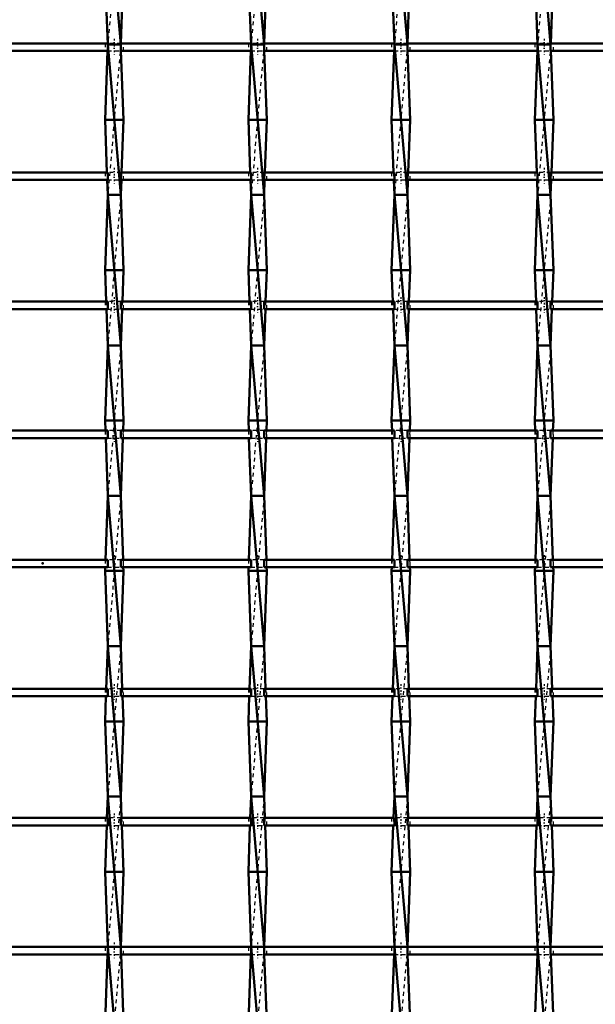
# Model space of a CAD drawing. Header units: millimetres. Extents: x -646 to 551, y -500 to 878.
# Tile 10 of 14: x -6 to 147, y -117 to 145. Entities that reach past the tile are written whole.
import ezdxf

# ---------------------------------------------------------------- set-up
doc = ezdxf.new("R2010")
doc.units = ezdxf.units.MM
doc.linetypes.add('Center', pattern=[1.5, 0.45, -0.5, 0.05, -0.5])
doc.linetypes.add('Dashed', pattern=[2, 1, -1])
for name, color, linetype, lineweight in [('2d ConnectionPoints', 7, 'Continuous', 50), ('AM_0', 7, 'Continuous', 50), ('AM_7', 7, 'Center', 25), ('AM_9', 6, 'Dashed', 25)]:
    doc.layers.add(name, color=color, linetype=linetype, lineweight=lineweight)

# ---------------------------------------------------------------- blocks, each defined once
blk = doc.blocks.new('11_rxwnr2nfatsd1u2pvkm6ai4xf________0_in_LSSP2303438211600100035010_4')
at = {"layer": 'AM_0'}
for p, q in [((17.32, 178), (20.78, 138)), ((16.6, 158), (17.32, 138)), ((21.5, 158), (20.79, 138.32)), ((17.26, 136.32), (16.6, 118)), ((20.78, 138), (17.32, 138)), ((17.32, 138), (20.78, 98)), ((20.84, 136.32), (21.5, 118)), ((16.6, 118), (17.1, 103.99)), ((21.5, 118), (16.6, 118)), ((21.5, 118), (21, 103.99)), ((17.17, 101.99), (17.32, 98)), ((20.93, 101.99), (20.78, 98)), ((17.32, 98), (16.6, 78)), ((17.32, 98), (20.78, 58)), ((20.78, 98), (17.32, 98)), ((20.78, 98), (21.5, 78)), ((21.5, 78), (16.6, 78)), ((16.6, 78), (16.9, 69.66)), ((21.5, 78), (21.2, 69.66)), ((16.97, 67.66), (17.32, 58)), ((21.13, 67.66), (20.78, 58)), ((17.32, 58), (16.6, 38)), ((17.32, 58), (20.78, 18)), ((20.78, 58), (17.32, 58)), ((20.78, 58), (21.5, 38)), ((16.6, 38), (16.7, 35.33)), ((21.5, 38), (16.6, 38)), ((21.5, 38), (21.4, 35.33)), ((16.77, 33.33), (17.32, 18)), ((21.33, 33.33), (20.78, 18)), ((17.32, 18), (16.71, 1)), ((17.32, 18), (20.78, -22)), ((20.78, 18), (17.32, 18)), ((20.78, 18), (21.39, 1)), ((16.64, -1), (16.6, -2)), ((21.5, -2), (16.6, -2)), ((16.6, -2), (17.32, -22)), ((21.5, -2), (20.78, -22)), ((21.46, -1), (21.5, -2)), ((17.32, -22), (16.91, -33.33)), ((17.32, -22), (20.78, -62)), ((20.78, -22), (17.32, -22)), ((20.78, -22), (21.19, -33.33)), ((16.84, -35.33), (16.6, -42)), ((21.26, -35.33), (21.5, -42)), ((21.5, -42), (16.6, -42)), ((16.6, -42), (17.32, -62)), ((21.5, -42), (20.78, -62)), ((17.32, -62), (17.11, -67.66)), ((17.32, -62), (20.78, -102)), ((20.78, -62), (17.32, -62)), ((20.78, -62), (20.99, -67.66)), ((17.04, -69.66), (16.6, -82)), ((21.06, -69.66), (21.5, -82)), ((21.5, -82), (16.6, -82)), ((16.6, -82), (17.32, -102)), ((21.5, -82), (20.78, -101.99)), ((17.32, -102), (20.78, -142)), ((20.78, -102), (17.32, -102)), ((17.25, -103.99), (16.6, -122)), ((20.85, -103.99), (21.5, -122))]:
    blk.add_line(p, q, dxfattribs=at)
at = {"layer": 'AM_9'}
for p, q in [((20.78, 178), (17.32, 138)), ((17.32, 138), (17.26, 136.32)), ((20.78, 138), (17.32, 98)), ((20.79, 138.32), (20.78, 138)), ((20.78, 138), (20.84, 136.32)), ((17.1, 103.99), (17.17, 101.99)), ((21, 103.99), (20.93, 101.99)), ((20.78, 98), (17.32, 58)), ((16.9, 69.66), (16.97, 67.66)), ((21.2, 69.66), (21.13, 67.66)), ((20.78, 58), (17.32, 18)), ((16.7, 35.33), (16.77, 33.33)), ((21.4, 35.33), (21.33, 33.33)), ((20.78, 18), (17.32, -22)), ((16.71, 1), (16.64, -1)), ((21.39, 1), (21.46, -1)), ((20.78, -22), (17.32, -62)), ((16.91, -33.33), (16.84, -35.33)), ((21.19, -33.33), (21.26, -35.33)), ((20.78, -62), (17.32, -102)), ((17.11, -67.66), (17.04, -69.66)), ((20.99, -67.66), (21.06, -69.66)), ((17.32, -102), (17.25, -103.99)), ((20.78, -102), (17.32, -142)), ((20.78, -101.99), (20.78, -102)), ((20.78, -102), (20.85, -103.99))]:
    blk.add_line(p, q, dxfattribs=at)
blk = doc.blocks.new('12_yujz2g3w44mact61l10q5tmdh________0_in_LSSP2303438211600100035010_4')
at = {"layer": 'AM_0'}
for p, q in [((55.42, 178), (58.88, 138)), ((54.7, 158), (55.42, 138)), ((59.6, 158), (58.89, 138.32)), ((55.36, 136.32), (54.7, 118)), ((55.42, 138), (58.88, 98)), ((58.88, 138), (55.42, 138)), ((58.94, 136.32), (59.6, 118)), ((59.6, 118), (54.7, 118)), ((54.7, 118), (55.2, 103.99)), ((59.6, 118), (59.1, 103.99)), ((55.27, 101.99), (55.42, 98)), ((59.03, 101.99), (58.88, 98)), ((55.42, 98), (54.7, 78)), ((55.42, 98), (58.88, 58)), ((58.88, 98), (55.42, 98)), ((58.88, 98), (59.6, 78)), ((59.6, 78), (54.7, 78)), ((54.7, 78), (55, 69.66)), ((59.6, 78), (59.3, 69.66)), ((55.07, 67.66), (55.42, 58)), ((59.23, 67.66), (58.88, 58)), ((55.42, 58), (54.7, 38)), ((55.42, 58), (58.88, 18)), ((58.88, 58), (55.42, 58)), ((58.88, 58), (59.6, 38)), ((59.6, 38), (54.7, 38)), ((54.7, 38), (54.8, 35.33)), ((59.6, 38), (59.5, 35.33)), ((54.87, 33.33), (55.42, 18)), ((59.43, 33.33), (58.88, 18)), ((55.42, 18), (54.81, 1)), ((55.42, 18), (58.88, -22)), ((58.88, 18), (55.42, 18)), ((58.88, 18), (59.49, 1)), ((54.74, -1), (54.7, -2)), ((59.6, -2), (54.7, -2)), ((54.7, -2), (55.42, -22)), ((59.6, -2), (58.88, -22)), ((59.56, -1), (59.6, -2)), ((55.42, -22), (55.01, -33.33)), ((55.42, -22), (58.88, -62)), ((58.88, -22), (55.42, -22)), ((58.88, -22), (59.29, -33.33)), ((54.94, -35.33), (54.7, -42)), ((59.36, -35.33), (59.6, -42)), ((54.7, -42), (55.42, -62)), ((59.6, -42), (54.7, -42)), ((59.6, -42), (58.88, -62)), ((55.42, -62), (55.21, -67.66)), ((55.42, -62), (58.88, -102)), ((58.88, -62), (55.42, -62)), ((58.88, -62), (59.09, -67.66)), ((55.14, -69.66), (54.7, -82)), ((59.16, -69.66), (59.6, -82)), ((59.6, -82), (54.7, -82)), ((54.7, -82), (55.42, -102)), ((59.6, -82), (58.88, -101.99)), ((58.88, -102), (55.42, -102)), ((55.42, -102), (58.88, -142)), ((55.35, -103.99), (54.7, -122)), ((58.95, -103.99), (59.6, -122))]:
    blk.add_line(p, q, dxfattribs=at)
at = {"layer": 'AM_9'}
for p, q in [((58.88, 178), (55.42, 138)), ((55.42, 138), (55.36, 136.32)), ((58.88, 138), (55.42, 98)), ((58.89, 138.32), (58.88, 138)), ((58.88, 138), (58.94, 136.32)), ((55.2, 103.99), (55.27, 101.99)), ((59.1, 103.99), (59.03, 101.99)), ((58.88, 98), (55.42, 58)), ((55, 69.66), (55.07, 67.66)), ((59.3, 69.66), (59.23, 67.66)), ((58.88, 58), (55.42, 18)), ((54.8, 35.33), (54.87, 33.33)), ((59.5, 35.33), (59.43, 33.33)), ((58.88, 18), (55.42, -22)), ((54.81, 1), (54.74, -1)), ((59.49, 1), (59.56, -1)), ((58.88, -22), (55.42, -62)), ((55.01, -33.33), (54.94, -35.33)), ((59.29, -33.33), (59.36, -35.33)), ((58.88, -62), (55.42, -102)), ((55.21, -67.66), (55.14, -69.66)), ((59.09, -67.66), (59.16, -69.66)), ((55.42, -102), (55.35, -103.99)), ((58.88, -102), (55.42, -142)), ((58.88, -101.99), (58.88, -102)), ((58.88, -102), (58.95, -103.99))]:
    blk.add_line(p, q, dxfattribs=at)
blk = doc.blocks.new('13_w5p2hgpdjfsz0vpcgrinpt22i________0_in_LSSP2303438211600100035010_4')
at = {"layer": 'AM_0'}
for p, q in [((93.52, 178), (96.98, 138)), ((92.8, 158), (93.52, 138)), ((97.7, 158), (96.99, 138.32)), ((93.46, 136.32), (92.8, 118)), ((93.52, 138), (96.98, 98)), ((96.98, 138), (93.52, 138)), ((97.04, 136.32), (97.7, 118)), ((92.8, 118), (93.3, 103.99)), ((97.7, 118), (92.8, 118)), ((97.7, 118), (97.2, 103.99)), ((93.37, 101.99), (93.52, 98)), ((97.13, 101.99), (96.98, 98)), ((93.52, 98), (92.8, 78)), ((93.52, 98), (96.98, 58)), ((96.98, 98), (93.52, 98)), ((96.98, 98), (97.7, 78)), ((97.7, 78), (92.8, 78)), ((92.8, 78), (93.1, 69.66)), ((97.7, 78), (97.4, 69.66)), ((93.17, 67.66), (93.52, 58)), ((97.33, 67.66), (96.98, 58)), ((93.52, 58), (92.8, 38)), ((93.52, 58), (96.98, 18)), ((96.98, 58), (93.52, 58)), ((96.98, 58), (97.7, 38)), ((97.7, 38), (92.8, 38)), ((92.8, 38), (92.9, 35.33)), ((97.7, 38), (97.6, 35.33)), ((92.97, 33.33), (93.52, 18)), ((97.53, 33.33), (96.98, 18)), ((93.52, 18), (92.91, 1)), ((93.52, 18), (96.98, -22)), ((96.98, 18), (93.52, 18)), ((96.98, 18), (97.59, 1)), ((92.84, -1), (92.8, -2)), ((97.7, -2), (92.8, -2)), ((92.8, -2), (93.52, -22)), ((97.7, -2), (96.98, -22)), ((97.66, -1), (97.7, -2)), ((93.52, -22), (93.11, -33.33)), ((96.98, -22), (93.52, -22)), ((93.52, -22), (96.98, -62)), ((96.98, -22), (97.39, -33.33)), ((93.04, -35.33), (92.8, -42)), ((97.46, -35.33), (97.7, -42)), ((92.8, -42), (93.52, -62)), ((97.7, -42), (92.8, -42)), ((97.7, -42), (96.98, -62)), ((93.52, -62), (93.31, -67.66)), ((96.98, -62), (93.52, -62)), ((93.52, -62), (96.98, -102)), ((96.98, -62), (97.19, -67.66)), ((93.24, -69.66), (92.8, -82)), ((97.26, -69.66), (97.7, -82)), ((97.7, -82), (92.8, -82)), ((92.8, -82), (93.52, -102)), ((97.7, -82), (96.98, -101.99)), ((96.98, -102), (93.52, -102)), ((93.52, -102), (96.98, -142)), ((93.45, -103.99), (92.8, -122)), ((97.05, -103.99), (97.7, -122))]:
    blk.add_line(p, q, dxfattribs=at)
at = {"layer": 'AM_9'}
for p, q in [((96.98, 178), (93.52, 138)), ((93.52, 138), (93.46, 136.32)), ((96.98, 138), (93.52, 98)), ((96.99, 138.32), (96.98, 138)), ((96.98, 138), (97.04, 136.32)), ((93.3, 103.99), (93.37, 101.99)), ((97.2, 103.99), (97.13, 101.99)), ((96.98, 98), (93.52, 58)), ((93.1, 69.66), (93.17, 67.66)), ((97.4, 69.66), (97.33, 67.66)), ((96.98, 58), (93.52, 18)), ((92.9, 35.33), (92.97, 33.33)), ((97.6, 35.33), (97.53, 33.33)), ((96.98, 18), (93.52, -22)), ((92.91, 1), (92.84, -1)), ((97.59, 1), (97.66, -1)), ((96.98, -22), (93.52, -62)), ((93.11, -33.33), (93.04, -35.33)), ((97.39, -33.33), (97.46, -35.33)), ((96.98, -62), (93.52, -102)), ((93.31, -67.66), (93.24, -69.66)), ((97.19, -67.66), (97.26, -69.66)), ((93.52, -102), (93.45, -103.99)), ((96.98, -102), (93.52, -142)), ((96.98, -101.99), (96.98, -102)), ((96.98, -102), (97.05, -103.99))]:
    blk.add_line(p, q, dxfattribs=at)
blk = doc.blocks.new('14_stquk8okhgkrt1ck71vm7188k________0_in_LSSP2303438211600100035010_4')
at = {"layer": 'AM_0'}
for p, q in [((131.62, 178), (135.08, 138)), ((130.9, 158), (131.62, 138)), ((135.8, 158), (135.09, 138.32)), ((131.56, 136.32), (130.9, 118)), ((135.08, 138), (131.62, 138)), ((131.62, 138), (135.08, 98)), ((135.14, 136.32), (135.8, 118)), ((135.8, 118), (130.9, 118)), ((130.9, 118), (131.4, 103.99)), ((135.8, 118), (135.3, 103.99)), ((131.47, 101.99), (131.62, 98)), ((135.23, 101.99), (135.08, 98)), ((131.62, 98), (130.9, 78)), ((131.62, 98), (135.08, 58)), ((135.08, 98), (131.62, 98)), ((135.08, 98), (135.8, 78)), ((135.8, 78), (130.9, 78)), ((130.9, 78), (131.2, 69.66)), ((135.8, 78), (135.5, 69.66)), ((131.27, 67.66), (131.62, 58)), ((135.43, 67.66), (135.08, 58)), ((131.62, 58), (130.9, 38)), ((131.62, 58), (135.08, 18)), ((135.08, 58), (131.62, 58)), ((135.08, 58), (135.8, 38)), ((130.9, 38), (131, 35.33)), ((135.8, 38), (130.9, 38)), ((135.8, 38), (135.7, 35.33)), ((131.07, 33.33), (131.62, 18)), ((135.63, 33.33), (135.08, 18)), ((131.62, 18), (131.01, 1)), ((131.62, 18), (135.08, -22)), ((135.08, 18), (131.62, 18)), ((135.08, 18), (135.69, 1)), ((130.94, -1), (130.9, -2)), ((135.8, -2), (130.9, -2)), ((130.9, -2), (131.62, -22)), ((135.8, -2), (135.08, -22)), ((135.76, -1), (135.8, -2)), ((131.62, -22), (131.21, -33.33)), ((135.08, -22), (131.62, -22)), ((131.62, -22), (135.08, -62)), ((135.08, -22), (135.49, -33.33)), ((131.14, -35.33), (130.9, -42)), ((135.56, -35.33), (135.8, -42)), ((130.9, -42), (131.62, -62)), ((135.8, -42), (130.9, -42)), ((135.8, -42), (135.08, -62)), ((131.62, -62), (131.41, -67.66)), ((131.62, -62), (135.08, -102)), ((135.08, -62), (131.62, -62)), ((135.08, -62), (135.29, -67.66)), ((131.34, -69.66), (130.9, -82)), ((135.36, -69.66), (135.8, -82)), ((130.9, -82), (131.62, -102)), ((135.8, -82), (130.9, -82)), ((135.8, -82), (135.08, -101.99)), ((135.08, -102), (131.62, -102)), ((131.62, -102), (135.08, -142)), ((131.55, -103.99), (130.9, -122)), ((135.15, -103.99), (135.8, -122))]:
    blk.add_line(p, q, dxfattribs=at)
at = {"layer": 'AM_9'}
for p, q in [((135.08, 178), (131.62, 138)), ((131.62, 138), (131.56, 136.32)), ((135.08, 138), (131.62, 98)), ((135.09, 138.32), (135.08, 138)), ((135.08, 138), (135.14, 136.32)), ((131.4, 103.99), (131.47, 101.99)), ((135.3, 103.99), (135.23, 101.99)), ((135.08, 98), (131.62, 58)), ((131.2, 69.66), (131.27, 67.66)), ((135.5, 69.66), (135.43, 67.66)), ((135.08, 58), (131.62, 18)), ((131, 35.33), (131.07, 33.33)), ((135.7, 35.33), (135.63, 33.33)), ((135.08, 18), (131.62, -22)), ((131.01, 1), (130.94, -1)), ((135.69, 1), (135.76, -1)), ((135.08, -22), (131.62, -62)), ((131.21, -33.33), (131.14, -35.33)), ((135.49, -33.33), (135.56, -35.33)), ((135.08, -62), (131.62, -102)), ((131.41, -67.66), (131.34, -69.66)), ((135.29, -67.66), (135.36, -69.66)), ((131.62, -102), (131.55, -103.99)), ((135.08, -102), (131.62, -142)), ((135.08, -101.99), (135.08, -102)), ((135.08, -102), (135.15, -103.99))]:
    blk.add_line(p, q, dxfattribs=at)
blk = doc.blocks.new('31_y0fjrxaqahrno90w45bqm22lj________0_in_LSSP2303438211600100035010_4')
at = {"layer": 'AM_0'}
for p, q in [((17.32, -101.99), (-17.32, -101.99)), ((17.32, -101.99), (17.32, -103.99)), ((20.78, -103.99), (20.78, -101.99)), ((55.42, -101.99), (20.78, -101.99)), ((55.42, -101.99), (55.42, -103.99)), ((93.52, -101.99), (58.88, -101.99)), ((58.88, -103.99), (58.88, -101.99)), ((93.52, -101.99), (93.52, -103.99)), ((96.98, -103.99), (96.98, -101.99)), ((131.62, -101.99), (96.98, -101.99)), ((131.62, -101.99), (131.62, -103.99)), ((169.72, -101.99), (135.08, -101.99)), ((135.08, -103.99), (135.08, -101.99)), ((17.32, -103.99), (-17.32, -103.99)), ((55.42, -103.99), (20.78, -103.99)), ((93.52, -103.99), (58.88, -103.99)), ((131.62, -103.99), (96.98, -103.99)), ((169.72, -103.99), (135.08, -103.99))]:
    blk.add_line(p, q, dxfattribs=at)
at = {"layer": 'AM_7'}
for p, q in [((19.05, -100.79), (19.05, -105.19)), ((57.15, -100.79), (57.15, -105.19)), ((95.25, -100.79), (95.25, -105.19)), ((133.35, -100.79), (133.35, -105.19))]:
    blk.add_line(p, q, dxfattribs=at)
at = {"layer": 'AM_9'}
for p, q in [((16.6, -101.99), (16.6, -103.99)), ((20.78, -101.99), (17.32, -101.99)), ((21.5, -103.99), (21.5, -101.99)), ((54.7, -101.99), (54.7, -103.99)), ((58.88, -101.99), (55.42, -101.99)), ((59.6, -103.99), (59.6, -101.99)), ((92.8, -101.99), (92.8, -103.99)), ((96.98, -101.99), (93.52, -101.99)), ((97.7, -103.99), (97.7, -101.99)), ((130.9, -101.99), (130.9, -103.99)), ((135.08, -101.99), (131.62, -101.99)), ((135.8, -103.99), (135.8, -101.99)), ((17.32, -103.99), (20.78, -103.99)), ((55.42, -103.99), (58.88, -103.99)), ((93.52, -103.99), (96.98, -103.99)), ((131.62, -103.99), (135.08, -103.99))]:
    blk.add_line(p, q, dxfattribs=at)
blk = doc.blocks.new('32_z764xizdju4du75sw542usd4o________0_in_LSSP2303438211600100035010_4')
at = {"layer": 'AM_0'}
for p, q in [((17.32, -67.66), (-17.32, -67.66)), ((17.32, -67.66), (17.32, -69.66)), ((20.78, -69.66), (20.78, -67.66)), ((55.42, -67.66), (20.78, -67.66)), ((55.42, -67.66), (55.42, -69.66)), ((93.52, -67.66), (58.88, -67.66)), ((58.88, -69.66), (58.88, -67.66)), ((93.52, -67.66), (93.52, -69.66)), ((96.98, -69.66), (96.98, -67.66)), ((131.62, -67.66), (96.98, -67.66)), ((131.62, -67.66), (131.62, -69.66)), ((169.72, -67.66), (135.08, -67.66)), ((135.08, -69.66), (135.08, -67.66)), ((17.32, -69.66), (-17.32, -69.66)), ((55.42, -69.66), (20.78, -69.66)), ((93.52, -69.66), (58.88, -69.66)), ((131.62, -69.66), (96.98, -69.66)), ((169.72, -69.66), (135.08, -69.66))]:
    blk.add_line(p, q, dxfattribs=at)
at = {"layer": 'AM_7'}
for p, q in [((19.05, -66.46), (19.05, -70.86)), ((57.15, -66.46), (57.15, -70.86)), ((95.25, -66.46), (95.25, -70.86)), ((133.35, -66.46), (133.35, -70.86))]:
    blk.add_line(p, q, dxfattribs=at)
at = {"layer": 'AM_9'}
for p, q in [((16.6, -67.66), (16.6, -69.66)), ((20.78, -67.66), (17.32, -67.66)), ((21.5, -69.66), (21.5, -67.66)), ((54.7, -67.66), (54.7, -69.66)), ((58.88, -67.66), (55.42, -67.66)), ((59.6, -69.66), (59.6, -67.66)), ((92.8, -67.66), (92.8, -69.66)), ((96.98, -67.66), (93.52, -67.66)), ((97.7, -69.66), (97.7, -67.66)), ((130.9, -67.66), (130.9, -69.66)), ((135.08, -67.66), (131.62, -67.66)), ((135.8, -69.66), (135.8, -67.66)), ((17.32, -69.66), (20.78, -69.66)), ((55.42, -69.66), (58.88, -69.66)), ((93.52, -69.66), (96.98, -69.66)), ((131.62, -69.66), (135.08, -69.66))]:
    blk.add_line(p, q, dxfattribs=at)
blk = doc.blocks.new('33_lbxop0wt3e1wr0l9fnyb4g1fc________0_in_LSSP2303438211600100035010_4')
at = {"layer": 'AM_0'}
for p, q in [((17.32, -33.33), (-17.32, -33.33)), ((17.32, -33.33), (17.32, -35.33)), ((55.42, -33.33), (20.78, -33.33)), ((20.78, -35.33), (20.78, -33.33)), ((55.42, -33.33), (55.42, -35.33)), ((93.52, -33.33), (58.88, -33.33)), ((58.88, -35.33), (58.88, -33.33)), ((93.52, -33.33), (93.52, -35.33)), ((96.98, -35.33), (96.98, -33.33)), ((131.62, -33.33), (96.98, -33.33)), ((131.62, -33.33), (131.62, -35.33)), ((135.08, -35.33), (135.08, -33.33)), ((169.72, -33.33), (135.08, -33.33)), ((17.32, -35.33), (-17.32, -35.33)), ((55.42, -35.33), (20.78, -35.33)), ((93.52, -35.33), (58.88, -35.33)), ((131.62, -35.33), (96.98, -35.33)), ((169.72, -35.33), (135.08, -35.33))]:
    blk.add_line(p, q, dxfattribs=at)
at = {"layer": 'AM_7'}
for p, q in [((19.05, -32.13), (19.05, -36.53)), ((57.15, -32.13), (57.15, -36.53)), ((95.25, -32.13), (95.25, -36.53)), ((133.35, -32.13), (133.35, -36.53))]:
    blk.add_line(p, q, dxfattribs=at)
at = {"layer": 'AM_9'}
for p, q in [((16.6, -33.33), (16.6, -35.33)), ((20.78, -33.33), (17.32, -33.33)), ((21.5, -35.33), (21.5, -33.33)), ((54.7, -33.33), (54.7, -35.33)), ((58.88, -33.33), (55.42, -33.33)), ((59.6, -35.33), (59.6, -33.33)), ((92.8, -33.33), (92.8, -35.33)), ((96.98, -33.33), (93.52, -33.33)), ((97.7, -35.33), (97.7, -33.33)), ((130.9, -33.33), (130.9, -35.33)), ((135.08, -33.33), (131.62, -33.33)), ((135.8, -35.33), (135.8, -33.33)), ((17.32, -35.33), (20.78, -35.33)), ((55.42, -35.33), (58.88, -35.33)), ((93.52, -35.33), (96.98, -35.33)), ((131.62, -35.33), (135.08, -35.33))]:
    blk.add_line(p, q, dxfattribs=at)
blk = doc.blocks.new('34_esftrbqi4xy7c1dhpr22kq0me________0_in_LSSP2303438211600100035010_4')
at = {"layer": 'AM_0'}
for p, q in [((17.32, 1), (-17.32, 1)), ((17.32, 1), (17.32, -1)), ((55.42, 1), (20.78, 1)), ((20.78, -1), (20.78, 1)), ((55.42, 1), (55.42, -1)), ((58.88, -1), (58.88, 1)), ((93.52, 1), (58.88, 1)), ((93.52, 1), (93.52, -1)), ((96.98, -1), (96.98, 1)), ((131.62, 1), (96.98, 1)), ((131.62, 1), (131.62, -1)), ((135.08, -1), (135.08, 1)), ((169.72, 1), (135.08, 1)), ((17.32, -1), (-17.32, -1)), ((55.42, -1), (20.78, -1)), ((93.52, -1), (58.88, -1)), ((131.62, -1), (96.98, -1)), ((169.72, -1), (135.08, -1))]:
    blk.add_line(p, q, dxfattribs=at)
at = {"layer": 'AM_7'}
for p, q in [((19.05, 2.2), (19.05, -2.2)), ((57.15, 2.2), (57.15, -2.2)), ((95.25, 2.2), (95.25, -2.2)), ((133.35, 2.2), (133.35, -2.2))]:
    blk.add_line(p, q, dxfattribs=at)
at = {"layer": 'AM_9'}
for p, q in [((16.6, 1), (16.6, -1)), ((20.78, 1), (17.32, 1)), ((21.5, -1), (21.5, 1)), ((54.7, 1), (54.7, -1)), ((58.88, 1), (55.42, 1)), ((59.6, -1), (59.6, 1)), ((92.8, 1), (92.8, -1)), ((96.98, 1), (93.52, 1)), ((97.7, -1), (97.7, 1)), ((130.9, 1), (130.9, -1)), ((135.08, 1), (131.62, 1)), ((135.8, -1), (135.8, 1)), ((17.32, -1), (20.78, -1)), ((55.42, -1), (58.88, -1)), ((93.52, -1), (96.98, -1)), ((131.62, -1), (135.08, -1))]:
    blk.add_line(p, q, dxfattribs=at)
blk = doc.blocks.new('35_e9xhdeiwhajff9wd9ea7nwcgn________0_in_LSSP2303438211600100035010_4')
at = {"layer": 'AM_0'}
for p, q in [((17.32, 35.33), (-17.32, 35.33)), ((17.32, 35.33), (17.32, 33.33)), ((20.78, 33.33), (20.78, 35.33)), ((55.42, 35.33), (20.78, 35.33)), ((55.42, 35.33), (55.42, 33.33)), ((58.88, 33.33), (58.88, 35.33)), ((93.52, 35.33), (58.88, 35.33)), ((93.52, 35.33), (93.52, 33.33)), ((96.98, 33.33), (96.98, 35.33)), ((131.62, 35.33), (96.98, 35.33)), ((131.62, 35.33), (131.62, 33.33)), ((135.08, 33.33), (135.08, 35.33)), ((169.72, 35.33), (135.08, 35.33)), ((17.32, 33.33), (-17.32, 33.33)), ((55.42, 33.33), (20.78, 33.33)), ((93.52, 33.33), (58.88, 33.33)), ((131.62, 33.33), (96.98, 33.33)), ((169.72, 33.33), (135.08, 33.33))]:
    blk.add_line(p, q, dxfattribs=at)
at = {"layer": 'AM_7'}
for p, q in [((19.05, 36.53), (19.05, 32.13)), ((57.15, 36.53), (57.15, 32.13)), ((95.25, 36.53), (95.25, 32.13)), ((133.35, 36.53), (133.35, 32.13))]:
    blk.add_line(p, q, dxfattribs=at)
at = {"layer": 'AM_9'}
for p, q in [((16.6, 35.33), (16.6, 33.33)), ((20.78, 35.33), (17.32, 35.33)), ((21.5, 33.33), (21.5, 35.33)), ((54.7, 35.33), (54.7, 33.33)), ((58.88, 35.33), (55.42, 35.33)), ((59.6, 33.33), (59.6, 35.33)), ((92.8, 35.33), (92.8, 33.33)), ((96.98, 35.33), (93.52, 35.33)), ((97.7, 33.33), (97.7, 35.33)), ((130.9, 35.33), (130.9, 33.33)), ((135.08, 35.33), (131.62, 35.33)), ((135.8, 33.33), (135.8, 35.33)), ((17.32, 33.33), (20.78, 33.33)), ((55.42, 33.33), (58.88, 33.33)), ((93.52, 33.33), (96.98, 33.33)), ((131.62, 33.33), (135.08, 33.33))]:
    blk.add_line(p, q, dxfattribs=at)
blk = doc.blocks.new('36_yve8zk7s87apebb18320509qu________0_in_LSSP2303438211600100035010_4')
at = {"layer": 'AM_0'}
for p, q in [((17.32, 69.66), (-17.32, 69.66)), ((17.32, 69.66), (17.32, 67.66)), ((20.78, 67.66), (20.78, 69.66)), ((55.42, 69.66), (20.78, 69.66)), ((55.42, 69.66), (55.42, 67.66)), ((58.88, 67.66), (58.88, 69.66)), ((93.52, 69.66), (58.88, 69.66)), ((93.52, 69.66), (93.52, 67.66)), ((96.98, 67.66), (96.98, 69.66)), ((131.62, 69.66), (96.98, 69.66)), ((131.62, 69.66), (131.62, 67.66)), ((169.72, 69.66), (135.08, 69.66)), ((135.08, 67.66), (135.08, 69.66)), ((17.32, 67.66), (-17.32, 67.66)), ((55.42, 67.66), (20.78, 67.66)), ((93.52, 67.66), (58.88, 67.66)), ((131.62, 67.66), (96.98, 67.66)), ((169.72, 67.66), (135.08, 67.66))]:
    blk.add_line(p, q, dxfattribs=at)
at = {"layer": 'AM_7'}
for p, q in [((19.05, 70.86), (19.05, 66.46)), ((57.15, 70.86), (57.15, 66.46)), ((95.25, 70.86), (95.25, 66.46)), ((133.35, 70.86), (133.35, 66.46))]:
    blk.add_line(p, q, dxfattribs=at)
at = {"layer": 'AM_9'}
for p, q in [((16.6, 69.66), (16.6, 67.66)), ((20.78, 69.66), (17.32, 69.66)), ((21.5, 67.66), (21.5, 69.66)), ((54.7, 69.66), (54.7, 67.66)), ((58.88, 69.66), (55.42, 69.66)), ((59.6, 67.66), (59.6, 69.66)), ((92.8, 69.66), (92.8, 67.66)), ((96.98, 69.66), (93.52, 69.66)), ((97.7, 67.66), (97.7, 69.66)), ((130.9, 69.66), (130.9, 67.66)), ((135.08, 69.66), (131.62, 69.66)), ((135.8, 67.66), (135.8, 69.66)), ((17.32, 67.66), (20.78, 67.66)), ((55.42, 67.66), (58.88, 67.66)), ((93.52, 67.66), (96.98, 67.66)), ((131.62, 67.66), (135.08, 67.66))]:
    blk.add_line(p, q, dxfattribs=at)
blk = doc.blocks.new('37_pxmjuicj5lzzav8vadvneh29j________0_in_LSSP2303438211600100035010_4')
at = {"layer": 'AM_0'}
for p, q in [((17.32, 103.99), (-17.32, 103.99)), ((17.32, 103.99), (17.32, 101.99)), ((55.42, 103.99), (20.78, 103.99)), ((20.78, 101.99), (20.78, 103.99)), ((55.42, 103.99), (55.42, 101.99)), ((58.88, 101.99), (58.88, 103.99)), ((93.52, 103.99), (58.88, 103.99)), ((93.52, 103.99), (93.52, 101.99)), ((96.98, 101.99), (96.98, 103.99)), ((131.62, 103.99), (96.98, 103.99)), ((131.62, 103.99), (131.62, 101.99)), ((135.08, 101.99), (135.08, 103.99)), ((169.72, 103.99), (135.08, 103.99)), ((17.32, 101.99), (-17.32, 101.99)), ((55.42, 101.99), (20.78, 101.99)), ((93.52, 101.99), (58.88, 101.99)), ((131.62, 101.99), (96.98, 101.99)), ((169.72, 101.99), (135.08, 101.99))]:
    blk.add_line(p, q, dxfattribs=at)
at = {"layer": 'AM_7'}
for p, q in [((19.05, 105.19), (19.05, 100.79)), ((57.15, 105.19), (57.15, 100.79)), ((95.25, 105.19), (95.25, 100.79)), ((133.35, 105.19), (133.35, 100.79))]:
    blk.add_line(p, q, dxfattribs=at)
at = {"layer": 'AM_9'}
for p, q in [((16.6, 103.99), (16.6, 101.99)), ((20.78, 103.99), (17.32, 103.99)), ((21.5, 101.99), (21.5, 103.99)), ((54.7, 103.99), (54.7, 101.99)), ((58.88, 103.99), (55.42, 103.99)), ((59.6, 101.99), (59.6, 103.99)), ((92.8, 103.99), (92.8, 101.99)), ((96.98, 103.99), (93.52, 103.99)), ((97.7, 101.99), (97.7, 103.99)), ((130.9, 103.99), (130.9, 101.99)), ((135.08, 103.99), (131.62, 103.99)), ((135.8, 101.99), (135.8, 103.99)), ((17.32, 101.99), (20.78, 101.99)), ((55.42, 101.99), (58.88, 101.99)), ((93.52, 101.99), (96.98, 101.99)), ((131.62, 101.99), (135.08, 101.99))]:
    blk.add_line(p, q, dxfattribs=at)
blk = doc.blocks.new('38_pn3u26yfzb1wh9iz0rdhakm7b________0_in_LSSP2303438211600100035010_4')
at = {"layer": 'AM_0'}
for p, q in [((17.32, 138.32), (-17.32, 138.32)), ((17.32, 136.32), (-17.32, 136.32)), ((17.32, 138.32), (17.32, 136.32)), ((20.78, 136.32), (20.78, 138.32)), ((55.42, 138.32), (20.78, 138.32)), ((55.42, 136.32), (20.78, 136.32)), ((55.42, 138.32), (55.42, 136.32)), ((93.52, 138.32), (58.88, 138.32)), ((58.88, 136.32), (58.88, 138.32)), ((93.52, 136.32), (58.88, 136.32)), ((93.52, 138.32), (93.52, 136.32)), ((96.98, 136.32), (96.98, 138.32)), ((131.62, 138.32), (96.98, 138.32)), ((131.62, 136.32), (96.98, 136.32)), ((131.62, 138.32), (131.62, 136.32)), ((169.72, 138.32), (135.08, 138.32)), ((135.08, 136.32), (135.08, 138.32)), ((169.72, 136.32), (135.08, 136.32))]:
    blk.add_line(p, q, dxfattribs=at)
at = {"layer": 'AM_7'}
for p, q in [((19.05, 139.52), (19.05, 135.12)), ((57.15, 139.52), (57.15, 135.12)), ((95.25, 139.52), (95.25, 135.12)), ((133.35, 139.52), (133.35, 135.12))]:
    blk.add_line(p, q, dxfattribs=at)
at = {"layer": 'AM_9'}
for p, q in [((16.6, 138.32), (16.6, 136.32)), ((20.79, 138.32), (17.31, 138.32)), ((17.32, 136.32), (20.78, 136.32)), ((21.5, 136.32), (21.5, 138.32)), ((54.7, 138.32), (54.7, 136.32)), ((58.89, 138.32), (55.41, 138.32)), ((55.42, 136.32), (58.88, 136.32)), ((59.6, 136.32), (59.6, 138.32)), ((92.8, 138.32), (92.8, 136.32)), ((96.99, 138.32), (93.51, 138.32)), ((93.52, 136.32), (96.98, 136.32)), ((97.7, 136.32), (97.7, 138.32)), ((130.9, 138.32), (130.9, 136.32)), ((135.09, 138.32), (131.61, 138.32)), ((131.62, 136.32), (135.08, 136.32)), ((135.8, 136.32), (135.8, 138.32))]:
    blk.add_line(p, q, dxfattribs=at)

msp = doc.modelspace()

# ---------------------------------------------------------------- linework, layer by layer
at = {"layer": '2d ConnectionPoints'}
msp.add_point((0, 0), dxfattribs=at)
msp.add_point((0, 0), dxfattribs=at)
msp.add_point((0, 0), dxfattribs=at)
msp.add_point((0, 0), dxfattribs=at)
msp.add_point((0, 0), dxfattribs=at)
msp.add_point((0, 0), dxfattribs=at)
msp.add_point((0, 0), dxfattribs=at)

# ---------------------------------------------------------------- block references
for name in ['11_rxwnr2nfatsd1u2pvkm6ai4xf________0_in_LSSP2303438211600100035010_4', '12_yujz2g3w44mact61l10q5tmdh________0_in_LSSP2303438211600100035010_4', '13_w5p2hgpdjfsz0vpcgrinpt22i________0_in_LSSP2303438211600100035010_4', '14_stquk8okhgkrt1ck71vm7188k________0_in_LSSP2303438211600100035010_4', '38_pn3u26yfzb1wh9iz0rdhakm7b________0_in_LSSP2303438211600100035010_4', '37_pxmjuicj5lzzav8vadvneh29j________0_in_LSSP2303438211600100035010_4', '36_yve8zk7s87apebb18320509qu________0_in_LSSP2303438211600100035010_4', '35_e9xhdeiwhajff9wd9ea7nwcgn________0_in_LSSP2303438211600100035010_4', '34_esftrbqi4xy7c1dhpr22kq0me________0_in_LSSP2303438211600100035010_4', '33_lbxop0wt3e1wr0l9fnyb4g1fc________0_in_LSSP2303438211600100035010_4', '32_z764xizdju4du75sw542usd4o________0_in_LSSP2303438211600100035010_4', '31_y0fjrxaqahrno90w45bqm22lj________0_in_LSSP2303438211600100035010_4']:
    msp.add_blockref(name, (0, 0))

doc.saveas('drawing.dxf')
